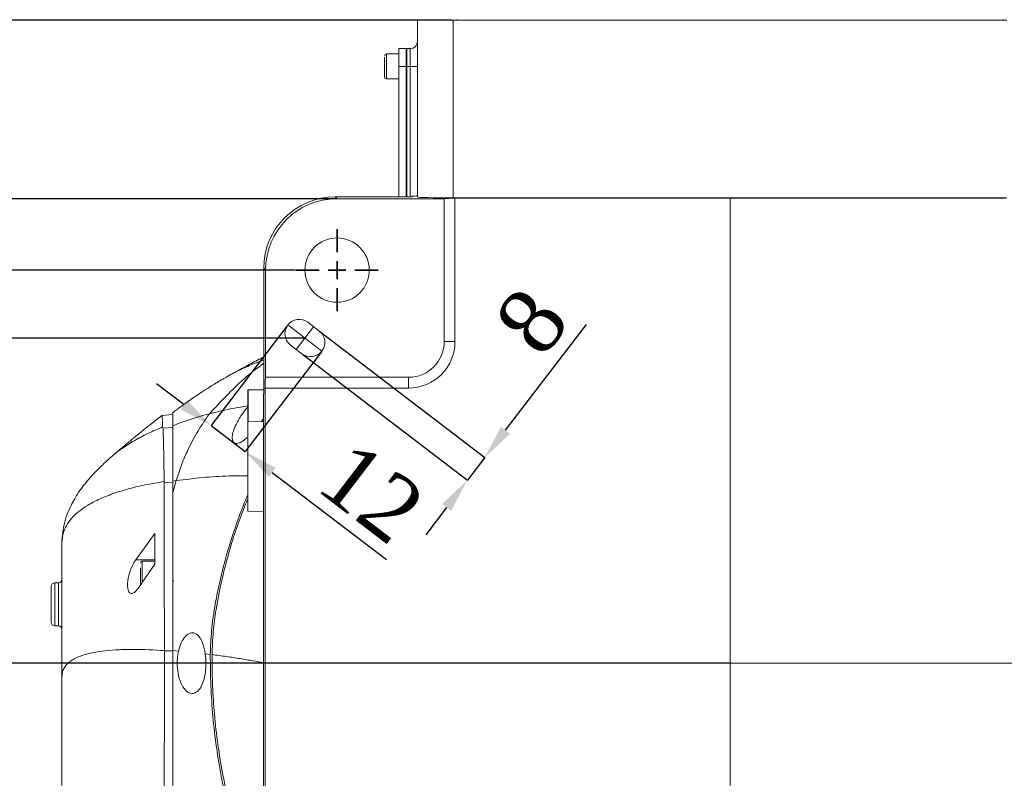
# Model space of a CAD drawing. Header units: millimetres. Extents: x 739 to 2359, y 424 to 1114.
# Tile 51 of 64: x 2028 to 2096, y 1005 to 1058. Entities that reach past the tile are written whole.
import ezdxf

# ---------------------------------------------------------------- set-up
doc = ezdxf.new("R2010")
doc.units = ezdxf.units.MM
doc.header["$PDSIZE"] = -1
doc.linetypes.add('CENTERX2', pattern=[20.32, 12.7, -2.54, 2.54, -2.54])
doc.layers.add('5', color=7, linetype='Continuous', lineweight=35)
doc.styles.add('SLDTEXTSTYLE0', font='TXT', dxfattribs={"width": 0.7})
doc.styles.get("Standard").update_dxf_attribs({"font": 'times.ttf'})
doc.dimstyles.new('SLDDIMSTYLE3', dxfattribs={"dimtxt": 3.5, "dimasz": 2.4, "dimexe": 0, "dimexo": 0.0625, "dimgap": 0.875, "dimtad": 2, "dimlfac": 2, "dimrnd": 1e-09, "dimzin": 12, "dimdsep": 46, "dimtxsty": 'SLDTEXTSTYLE0', "dimsah": 1, "dimcen": 0.09, "dimadec": 0, "dimazin": 3, "dimtfac": 1, "dimtdec": 3, "dimtofl": 0, "dimtmove": 0, "dimatfit": 3, "dimfxl": 1, "dimfrac": 2, "dimtolj": 1, "dimtzin": 12, "dimarcsym": 0})
doc.dimstyles.new('SLDDIMSTYLE4', dxfattribs={"dimtxt": 3.5, "dimasz": 2.4, "dimexe": 0, "dimexo": 0.0625, "dimgap": 0.875, "dimtad": 2, "dimlfac": 2, "dimrnd": 1e-09, "dimzin": 12, "dimdsep": 46, "dimtxsty": 'SLDTEXTSTYLE0', "dimsah": 1, "dimcen": 0.09, "dimadec": 0, "dimazin": 3, "dimtfac": 1, "dimtdec": 3, "dimtmove": 0, "dimatfit": 0, "dimfxl": 1, "dimfrac": 2, "dimtolj": 1, "dimtzin": 12, "dimarcsym": 0})

# ---------------------------------------------------------------- blocks, each defined once
blk = doc.blocks.new('*D144')
at = {"layer": '5', "color": 0, "lineweight": -2}
for p, q in [((2046.312, 1036.631), (2040.973, 1029.65)), ((2048.695, 1034.808), (2043.356, 1027.827)), ((2039.067, 1031.107), (2037.16, 1032.565)), ((2040.973, 1029.65), (2043.356, 1027.827)), ((2045.263, 1026.369), (2053.247, 1020.264))]:
    blk.add_line(p, q, dxfattribs=at)
at = {"layer": '5', "color": 0}
for points in [[(2038.824, 1030.79), (2039.31, 1031.425), (2040.973, 1029.65)], [(2045.506, 1026.687), (2045.02, 1026.052), (2043.356, 1027.827)]]:
    blk.add_solid(points, dxfattribs=at)
at = {"layer": 'Defpoints', "color": 0}
for p in [(2046.35, 1036.68), (2048.733, 1034.858), (2043.356, 1027.827)]:
    blk.add_point(p, dxfattribs=at)
at = {"layer": '5', "color": 0, "lineweight": 5, "insert": (2053.596, 1026.763), "char_height": 4.5, "attachment_point": 2, "rotation": 322.59464}
blk.add_mtext('\\A1;12', dxfattribs=at)
blk = doc.blocks.new('*D146')
at = {"layer": '5', "color": 0, "lineweight": -2}
for p, q in [((2044.703, 1013.019), (2025.753, 1013.019)), ((2025.753, 987.919), (2025.753, 1010.619)), ((2046.854, 985.519), (2025.753, 985.519))]:
    blk.add_line(p, q, dxfattribs=at)
at = {"layer": '5', "color": 0}
for points in [[(2026.153, 1010.619), (2025.353, 1010.619), (2025.753, 1013.019)], [(2025.353, 987.919), (2026.153, 987.919), (2025.753, 985.519)]]:
    blk.add_solid(points, dxfattribs=at)
at = {"layer": 'Defpoints', "color": 0}
for p in [(2025.753, 1013.019), (2044.765, 1013.019), (2046.916, 985.519)]:
    blk.add_point(p, dxfattribs=at)
at = {"layer": '5', "color": 0, "lineweight": 5, "insert": (2020.3, 999.269), "char_height": 4.5, "attachment_point": 2, "rotation": 90}
blk.add_mtext('\\A1;110', dxfattribs=at)
blk = doc.blocks.new('*D148')
at = {"layer": '5', "color": 0, "lineweight": -2}
for p, q in [((2046.854, 1040.519), (2017.916, 1040.519)), ((2017.916, 1038.119), (2017.916, 987.919)), ((2017.041, 1018.688), (2010.713, 1018.688)), ((2010.713, 1018.688), (2010.713, 1007.351)), ((2017.041, 1007.351), (2017.041, 1018.688)), ((2010.713, 1007.351), (2017.041, 1007.351)), ((2046.854, 985.519), (2017.916, 985.519))]:
    blk.add_line(p, q, dxfattribs=at)
at = {"layer": '5', "color": 0}
for points in [[(2018.316, 1038.119), (2017.516, 1038.119), (2017.916, 1040.519)], [(2017.516, 987.919), (2018.316, 987.919), (2017.916, 985.519)]]:
    blk.add_solid(points, dxfattribs=at)
at = {"layer": 'Defpoints', "color": 0}
for p in [(2046.916, 1040.519), (2017.916, 985.519), (2046.916, 985.519)]:
    blk.add_point(p, dxfattribs=at)
at = {"layer": '5', "color": 0, "lineweight": 5, "insert": (2011.588, 1013.019), "char_height": 4.5, "attachment_point": 2, "rotation": 90}
blk.add_mtext('\\A1;220', dxfattribs=at)
blk = doc.blocks.new('*D149')
at = {"layer": '5', "color": 0, "lineweight": -2}
for p, q in [((2048.596, 1036.222), (2060.124, 1027.406)), ((2061.582, 1029.313), (2067.239, 1036.711)), ((2047.381, 1034.633), (2058.909, 1025.818)), ((2060.124, 1027.406), (2058.909, 1025.818)), ((2057.451, 1023.911), (2055.993, 1022.005))]:
    blk.add_line(p, q, dxfattribs=at)
at = {"layer": '5', "color": 0}
for points in [[(2061.264, 1029.556), (2061.899, 1029.07), (2060.124, 1027.406)], [(2057.769, 1023.668), (2057.133, 1024.154), (2058.909, 1025.818)]]:
    blk.add_solid(points, dxfattribs=at)
at = {"layer": 'Defpoints', "color": 0}
for p in [(2048.546, 1036.26), (2047.331, 1034.671), (2058.909, 1025.818)]:
    blk.add_point(p, dxfattribs=at)
at = {"layer": '5', "color": 0, "lineweight": 5, "insert": (2061.606, 1038.321), "char_height": 4.5, "attachment_point": 2, "rotation": 52.59464}
blk.add_mtext('\\A1;8', dxfattribs=at)
blk = doc.blocks.new('*D150')
at = {"layer": '5', "color": 0, "lineweight": -2}
for p, q in [((2049.727, 1045.519), (2008.894, 1045.519)), ((2008.894, 1043.119), (2008.894, 982.919)), ((2008.019, 1018.79), (2001.691, 1018.79)), ((2001.691, 1018.79), (2001.691, 1007.452)), ((2008.019, 1007.452), (2008.019, 1018.79)), ((2001.691, 1007.452), (2008.019, 1007.452)), ((2049.727, 980.519), (2008.894, 980.519))]:
    blk.add_line(p, q, dxfattribs=at)
at = {"layer": '5', "color": 0}
for points in [[(2009.294, 1043.119), (2008.494, 1043.119), (2008.894, 1045.519)], [(2008.494, 982.919), (2009.294, 982.919), (2008.894, 980.519)]]:
    blk.add_solid(points, dxfattribs=at)
at = {"layer": 'Defpoints', "color": 0}
for p in [(2049.79, 1045.519), (2008.894, 980.519), (2049.79, 980.519)]:
    blk.add_point(p, dxfattribs=at)
at = {"layer": '5', "color": 0, "lineweight": 5, "insert": (2002.566, 1013.121), "char_height": 4.5, "attachment_point": 2, "rotation": 90}
blk.add_mtext('\\A1;260', dxfattribs=at)
blk = doc.blocks.new('*D151')
at = {"layer": '5', "color": 0, "lineweight": -2}
for p, q in [((2057.854, 1058.019), (2000.578, 1058.019)), ((2000.578, 1055.619), (2000.578, 982.919)), ((2049.727, 980.519), (2000.578, 980.519))]:
    blk.add_line(p, q, dxfattribs=at)
at = {"layer": '5', "color": 0}
for points in [[(2000.978, 1055.619), (2000.178, 1055.619), (2000.578, 1058.019)], [(2000.178, 982.919), (2000.978, 982.919), (2000.578, 980.519)]]:
    blk.add_solid(points, dxfattribs=at)
at = {"layer": 'Defpoints', "color": 0}
for p in [(2057.916, 1058.019), (2000.578, 980.519), (2049.79, 980.519)]:
    blk.add_point(p, dxfattribs=at)
at = {"layer": '5', "color": 0, "lineweight": 5, "insert": (1995.126, 1012.963), "char_height": 4.5, "attachment_point": 2, "rotation": 90}
blk.add_mtext('\\A1;310', dxfattribs=at)
blk = doc.blocks.new('*D155')
at = {"layer": '5', "color": 0, "lineweight": -2}
for p, q in [((2047.479, 1035.769), (2025.707, 1035.769)), ((2025.707, 1015.419), (2025.707, 1033.369)), ((2077.229, 1013.019), (2025.707, 1013.019))]:
    blk.add_line(p, q, dxfattribs=at)
at = {"layer": '5', "color": 0}
for points in [[(2026.107, 1033.369), (2025.307, 1033.369), (2025.707, 1035.769)], [(2025.307, 1015.419), (2026.107, 1015.419), (2025.707, 1013.019)]]:
    blk.add_solid(points, dxfattribs=at)
at = {"layer": 'Defpoints', "color": 0}
for p in [(2025.707, 1035.769), (2047.541, 1035.769), (2077.291, 1013.019)]:
    blk.add_point(p, dxfattribs=at)
at = {"layer": '5', "color": 0, "lineweight": 5, "insert": (2022.536, 1024.394), "char_height": 4.5, "attachment_point": 5, "rotation": 90}
blk.add_mtext('\\A1;91', dxfattribs=at)
blk = doc.blocks.new('SW_CENTERMARKSYMBOL_1')
at = {"layer": '5', "color": 0}
for p, q in [((0, 2.5), (0, 5.75)), ((-2.5, 0), (-5.75, 0)), ((0, 0), (-1.25, 0)), ((0, 0), (0, 1.25)), ((0, 0), (0, -1.25)), ((0, 0), (1.25, 0)), ((2.5, 0), (5.75, 0)), ((0, -2.5), (0, -5.75))]:
    blk.add_line(p, q, dxfattribs=at)

msp = doc.modelspace()

# ---------------------------------------------------------------- linework, layer by layer
at = {"color": 7, "linetype": 'Continuous', "lineweight": 5}
for p, q in [((2055.416332, 1045.63714), (2055.416332, 1058.019303)), ((2055.416332, 1058.019303), (2057.916332, 1058.019303)), ((2056.291332, 1058.019303), (2056.291332, 1058.069303)), ((2057.916332, 1058.019303), (2057.916332, 1045.571675)), ((2057.916332, 1058.019303), (2096.666332, 1058.019303)), ((2054.116332, 1055.644303), (2053.241332, 1055.644303)), ((2054.616332, 1056.019303), (2054.116332, 1056.019303)), ((2054.116332, 1056.019303), (2054.116332, 1054.769303)), ((2054.616332, 1056.019303), (2054.616332, 1054.769303)), ((2054.616332, 1055.956803), (2054.666332, 1055.956803)), ((2054.666332, 1054.769303), (2054.666332, 1056.019303)), ((2054.666332, 1056.019303), (2054.916332, 1056.019303)), ((2054.916332, 1054.769303), (2054.916332, 1056.019303)), ((2054.616332, 1054.769303), (2054.116332, 1054.769303)), ((2054.116332, 1054.769303), (2054.116332, 1045.650233)), ((2054.616332, 1054.769303), (2054.666332, 1054.769303)), ((2054.616332, 1054.769303), (2054.616332, 1045.650233)), ((2054.916332, 1054.769303), (2054.666332, 1054.769303)), ((2054.666332, 1045.650233), (2054.666332, 1054.769303)), ((2054.916332, 1054.769303), (2055.416332, 1054.769303)), ((2053.241332, 1053.894303), (2054.116332, 1053.894303)), ((2049.658689, 1045.650233), (2049.789619, 1045.519303)), ((2049.658689, 1045.650233), (2055.041326, 1045.650233)), ((2049.789619, 1045.519303), (2057.291332, 1045.519303)), ((2057.291332, 1045.519303), (2057.291332, 1045.52585)), ((2057.291332, 1045.519303), (2057.291332, 1035.519303)), ((2096.666332, 1045.571675), (2057.916332, 1045.571675)), ((2058.041332, 1045.545489), (2096.541332, 1045.545489)), ((2058.041332, 1045.545489), (2058.041332, 1035.519303)), ((2044.791332, 1040.521017), (2044.660402, 1040.651946)), ((2044.660402, 1031.854342), (2044.660402, 1040.651946)), ((2044.791332, 1033.019303), (2044.791332, 1040.521017)), ((2048.545961, 1036.259936), (2047.751603, 1036.867386)), ((2057.291332, 1035.519303), (2058.041332, 1035.519303)), ((2046.536703, 1035.278671), (2047.331061, 1034.67122)), ((2044.784785, 1033.019303), (2044.791332, 1033.019303)), ((2054.791332, 1033.019303), (2044.791332, 1033.019303)), ((2054.791332, 1033.019303), (2054.791332, 1032.269303)), ((2043.541332, 1031.137443), (2043.541332, 1032.119303)), ((2044.660402, 1032.144303), (2043.566332, 1032.144303)), ((2044.765146, 993.769303), (2044.765146, 1032.269303)), ((2054.791332, 1032.269303), (2044.765146, 1032.269303)), ((2044.647309, 1031.850562), (2044.660402, 1031.854342)), ((2044.647309, 1028.780865), (2044.647309, 1031.850562)), ((2043.541332, 1029.894303), (2043.541332, 1031.137443)), ((2038.279386, 1030.416717), (2037.538163, 1030.351869)), ((2044.647309, 1030.131331), (2044.495478, 1029.927623)), ((2037.583677, 1029.549244), (2037.616488, 1029.453335)), ((2037.616488, 1029.453335), (2038.291332, 1029.510997)), ((2038.291332, 1029.449283), (2038.24904, 1029.488608)), ((2038.291332, 1029.633076), (2038.291332, 1029.510997)), ((2044.647309, 1029.932925), (2043.541332, 1029.894303)), ((2043.541332, 1023.644303), (2043.541332, 1029.894303)), ((2044.647309, 997.257742), (2044.647309, 1028.780865)), ((2037.69297, 1025.735767), (2037.690975, 1025.624899)), ((2037.690975, 1025.624899), (2038.291332, 1025.662221)), ((2038.291332, 1024.929827), (2038.54285, 1025.78853)), ((2038.291332, 1025.751041), (2038.54285, 1025.78853)), ((2038.291332, 1025.751041), (2038.291332, 1024.929827)), ((2038.291332, 1025.662221), (2038.291332, 1025.017327)), ((2043.541332, 1023.644303), (2044.647309, 1023.605682)), ((2035.703292, 1020.241575), (2037.041332, 1022.087604)), ((2030.541332, 1021.457828), (2030.541332, 1012.068757)), ((2035.703292, 1020.241575), (2037.041332, 1020.241575)), ((2037.041332, 1019.95187), (2035.910362, 1018.297031)), ((2037.041332, 1020.144303), (2036.166332, 1020.144303)), ((2037.041332, 1020.144303), (2037.041332, 1019.954384)), ((2029.791332, 1015.883887), (2029.791332, 1018.383886)), ((2030.291332, 1018.633887), (2030.041332, 1018.633887)), ((2038.291332, 1018.769303), (2038.366332, 1018.769303)), ((2030.041332, 1015.633887), (2030.291332, 1015.633887)), ((2037.711372, 1013.899539), (2037.711373, 1013.888081)), ((2037.711373, 1013.888081), (2038.291332, 1013.889775)), ((2038.291332, 1013.893948), (2038.692737, 1013.863536)), ((2040.568134, 1013.675142), (2040.922665, 1013.631832)), ((2030.541332, 1012.068757), (2030.541332, 998.734054))]:
    msp.add_line(p, q, dxfattribs=at)
at = {"color": 8, "linetype": 'Continuous', "lineweight": 5}
for p, q in [((2058.166332, 1058.069303), (2058.166332, 1058.019303)), ((2096.416332, 1058.019303), (2096.416332, 1058.069303)), ((2053.241332, 1055.644303), (2053.241332, 1053.894303)), ((2054.916332, 1045.650233), (2054.916332, 1054.769303)), ((2043.566332, 1032.144303), (2043.566332, 1031.147102)), ((2043.566332, 1031.147102), (2043.566332, 1029.895176)), ((2036.166332, 1020.144303), (2036.166332, 1018.662907)), ((2030.041332, 1018.633887), (2030.041332, 1015.633887)), ((2030.291332, 1015.633887), (2030.291332, 1018.633887))]:
    msp.add_line(p, q, dxfattribs=at)
at = {"color": 7, "linetype": 'Continuous', "lineweight": 5}
msp.add_circle((2049.791332, 1040.519303), 2.25, dxfattribs=at)
for centre, radius, start, end in [((2054.916332, 1056.519303), 0.5, 270, 0), ((2053.241332, 1055.519303), 0.125, 90, 180), ((2053.241332, 1054.019303), 0.125, 180, 270), ((2040.666332, 1045.663326), 14.375, 359.94781416, 0.12347068), ((2047.144153, 1036.073028), 1, 52.59464337, 232.59464337), ((2047.938511, 1035.465578), 1, 232.59464337, 52.59464337), ((2054.791332, 1035.519303), 2.5, 270, 0), ((2054.791332, 1035.519303), 3.25, 270, 0), ((2043.566332, 1032.119303), 0.025, 90, 180), ((2036.166332, 1020.019303), 0.125, 90, 180), ((2030.041332, 1018.383887), 0.25, 90, 180), ((2030.291332, 1018.883887), 0.25, 270, 0), ((2030.041332, 1015.883887), 0.25, 180, 270), ((2030.291332, 1015.383887), 0.25, 0, 90)]:
    msp.add_arc(centre, radius, start, end, dxfattribs=at)
for centre, major_axis, ratio, start_param, end_param in [((2049.662116, 1040.648519), (3.537957, -3.537957), 0.999315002, 2.356537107, 3.926648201), ((2049.793046, 1040.517589), (3.537957, -3.537957), 0.999315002, 2.356537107, 3.926648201), ((2052.916332, 1045.728791), (2.5, 0), 0.026185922, 5.72834893, 6.283185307), ((2057.916332, 1045.63714), (2.5, 0), 0.026185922, 3.141592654, 4.71238898), ((2058.041332, 1045.52585), (0.75, 0), 0.026185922, 1.570796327, 3.141592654), ((2044.784785, 1032.269303), (0, 0.75), 0.026185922, 0, 1.570796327)]:
    msp.add_ellipse(centre, major_axis=major_axis, ratio=ratio, start_param=start_param, end_param=end_param, dxfattribs=at)
for points, knots in [([(2053.116332, 1055.41941), (2053.116332, 1055.363653), (2053.116332, 1055.277572), (2053.116332, 1055.109453), (2053.116332, 1054.966039), (2053.116332, 1054.813935), (2053.116332, 1054.617358), (2053.116332, 1054.386172), (2053.116332, 1054.201589), (2053.116332, 1054.094525), (2053.116332, 1054.041733), (2053.116332, 1054.017206), (2053.116332, 1054.021449), (2053.116332, 1054.022403)], [0, 0, 0, 0, 0.143552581, 0.221623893, 0.299763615, 0.377834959, 0.455974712, 0.599527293, 0.743079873, 0.821151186, 0.899290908, 0.977362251, 1, 1, 1, 1]), ([(2041.764809, 1032.866428), (2041.889247, 1032.944699), (2042.341408, 1033.229105), (2043.136703, 1033.609757), (2043.980976, 1033.978403), (2044.483179, 1034.1554), (2044.660402, 1034.217861)], [0, 0, 0, 0, 0.141760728, 0.51510277, 0.828883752, 1, 1, 1, 1]), ([(2044.660402, 1034.442684), (2044.555865, 1034.388534), (2044.157602, 1034.182236), (2043.343241, 1033.749634), (2042.635261, 1033.366099), (2042.249026, 1033.156864)], [0, 0, 0, 0, 0.139222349, 0.530407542, 1, 1, 1, 1]), ([(2041.785518, 1032.892726), (2041.534604, 1032.742039), (2041.079062, 1032.468461), (2040.460014, 1032.07442), (2039.972665, 1031.75031), (2039.57655, 1031.478039), (2039.233209, 1031.236091), (2038.899251, 1030.994871), (2038.588269, 1030.766561), (2038.375329, 1030.605152), (2038.27607, 1030.529913)], [0, 0, 0, 0, 0.222366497, 0.403714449, 0.545893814, 0.650766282, 0.750126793, 0.841066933, 0.925915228, 1, 1, 1, 1]), ([(2040.85937, 1030.469403), (2041.302361, 1030.578727), (2042.193138, 1030.798558), (2043.121436, 1030.947607), (2043.588083, 1031.022533)], [0, 0, 0, 0, 0.4973088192, 1, 1, 1, 1]), ([(2043.541332, 1028.837307), (2043.462657, 1028.768257), (2043.283019, 1028.610596), (2042.98563, 1028.430468), (2042.694675, 1028.360317), (2042.489239, 1028.496811), (2042.431191, 1028.808888), (2042.518781, 1029.246281), (2042.741468, 1029.787098), (2043.090886, 1030.385354), (2043.397362, 1030.776447), (2043.541332, 1030.960165)], [0, 0, 0, 0, 0.074140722, 0.16928424, 0.305839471, 0.420268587, 0.535251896, 0.636893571, 0.737002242, 0.876455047, 1, 1, 1, 1]), ([(2037.526375, 1030.340486), (2037.471789, 1030.298761), (2037.281408, 1030.153235), (2036.835393, 1029.804602), (2036.117283, 1029.230781), (2035.14636, 1028.432307), (2034.425773, 1027.820833), (2034.032047, 1027.486727)], [0, 0, 0, 0, 0.050130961, 0.174843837, 0.392640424, 0.668141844, 1, 1, 1, 1]), ([(2037.540758, 1030.322209), (2037.545018, 1030.324973), (2037.556718, 1030.332563), (2037.570253, 1030.090388), (2037.579196, 1029.72991), (2037.583677, 1029.549244)], [0, 0, 0, 0, 0.222182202, 0.610171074, 1, 1, 1, 1]), ([(2038.291332, 1030.509874), (2038.291332, 1030.511967), (2038.291332, 1030.517629), (2038.291332, 1030.242256), (2038.291332, 1029.836492), (2038.291332, 1029.633076)], [0, 0, 0, 0, 0.226216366, 0.612091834, 1, 1, 1, 1]), ([(2038.291332, 1029.633076), (2038.371755, 1029.664602), (2038.820126, 1029.840362), (2039.665001, 1030.137587), (2040.457957, 1030.357884), (2040.85937, 1030.469403)], [0, 0, 0, 0, 0.097412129, 0.543088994, 1, 1, 1, 1]), ([(2038.54285, 1025.78853), (2038.655711, 1026.155066), (2038.882261, 1026.890826), (2039.385904, 1028.044522), (2040.028519, 1029.252443), (2040.581723, 1030.062729), (2040.85937, 1030.469403)], [0, 0, 0, 0, 0.218747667, 0.439099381, 0.718489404, 1, 1, 1, 1]), ([(2033.965811, 1027.422496), (2033.98835, 1027.444506), (2034.226638, 1027.677198), (2034.770911, 1028.065914), (2035.604711, 1028.602104), (2036.549316, 1029.103181), (2037.233576, 1029.398265), (2037.583677, 1029.549244)], [0, 0, 0, 0, 0.023208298, 0.245366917, 0.483537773, 0.735752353, 1, 1, 1, 1]), ([(2037.616488, 1029.453335), (2037.621841, 1029.324476), (2037.632575, 1029.066101), (2037.646462, 1028.573011), (2037.658859, 1028.013199), (2037.670506, 1027.379252), (2037.682038, 1026.64194), (2037.689311, 1026.039064), (2037.69297, 1025.735767)], [0, 0, 0, 0, 0.179836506, 0.360590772, 0.51727499, 0.674899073, 0.836446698, 1, 1, 1, 1]), ([(2038.291332, 1029.633076), (2038.291332, 1029.518999), (2038.291332, 1029.290401), (2038.291332, 1028.835941), (2038.291332, 1028.281054), (2038.291332, 1027.590592), (2038.291332, 1026.774583), (2038.291332, 1026.093914), (2038.291332, 1025.751041)], [0, 0, 0, 0, 0.155255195, 0.311112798, 0.479332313, 0.648710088, 0.823045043, 1, 1, 1, 1]), ([(2038.291332, 1029.510997), (2038.291332, 1029.321153), (2038.291332, 1028.941524), (2038.291332, 1028.200053), (2038.291332, 1027.405426), (2038.291332, 1026.61777), (2038.291332, 1025.981283), (2038.291332, 1025.662221)], [0, 0, 0, 0, 0.250694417, 0.501310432, 0.669819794, 0.834484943, 1, 1, 1, 1]), ([(2033.98571, 1027.446488), (2033.759994, 1027.243388), (2033.343751, 1026.86885), (2032.78361, 1026.299689), (2032.330226, 1025.7888), (2031.997097, 1025.368647), (2031.727304, 1024.992835), (2031.482948, 1024.618736), (2031.208769, 1024.13778), (2030.932758, 1023.534514), (2030.683349, 1022.797488), (2030.611091, 1022.228804), (2030.572904, 1021.928266)], [0, 0, 0, 0, 0.151998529, 0.280301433, 0.386884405, 0.473710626, 0.524698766, 0.590146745, 0.671864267, 0.76809077, 0.877440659, 1, 1, 1, 1]), ([(2038.54285, 1025.78853), (2039.154466, 1025.865446), (2040.367923, 1026.018047), (2042.04639, 1026.124609), (2043.109416, 1026.130163), (2043.541332, 1026.132419)], [0, 0, 0, 0, 0.376299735, 0.746585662, 1, 1, 1, 1]), ([(2030.541332, 1021.457828), (2030.558636, 1021.669159), (2030.595116, 1022.114684), (2030.844117, 1022.664157), (2031.213992, 1023.178298), (2031.712981, 1023.643808), (2032.379085, 1024.104933), (2033.229512, 1024.542498), (2034.26832, 1024.944444), (2035.418991, 1025.283472), (2036.569312, 1025.546656), (2037.345765, 1025.677332), (2037.69297, 1025.735767)], [0, 0, 0, 0, 0.063257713, 0.133358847, 0.210180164, 0.293353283, 0.38235687, 0.500856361, 0.626146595, 0.756778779, 0.891239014, 1, 1, 1, 1]), ([(2037.690975, 1025.624899), (2037.693098, 1024.956675), (2037.697349, 1023.618198), (2037.696187, 1021.848817), (2037.698899, 1020.375514), (2037.701874, 1019.197562), (2037.70471, 1017.948007), (2037.706603, 1016.650723), (2037.708624, 1015.528786), (2037.710762, 1014.611166), (2037.711169, 1014.136677), (2037.711372, 1013.899539)], [0, 0, 0, 0, 0.197459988, 0.395519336, 0.496088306, 0.596614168, 0.699322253, 0.801994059, 0.899601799, 0.949823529, 1, 1, 1, 1]), ([(2038.291332, 1024.929844), (2038.291332, 1024.751216), (2038.291332, 1024.151266), (2038.291332, 1023.070137), (2038.291332, 1021.734271), (2038.291332, 1020.459502), (2038.291332, 1019.239966), (2038.291332, 1018.08295), (2038.291332, 1016.887151), (2038.291332, 1015.917729), (2038.291332, 1015.212649), (2038.291332, 1014.777422), (2038.291332, 1014.337104), (2038.291332, 1014.039298), (2038.291332, 1013.889775)], [0, 0, 0, 0, 0.057185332, 0.19206646, 0.326946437, 0.461787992, 0.563563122, 0.664112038, 0.766623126, 0.865166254, 0.898843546, 0.932447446, 0.966083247, 1, 1, 1, 1]), ([(2038.291332, 1024.929827), (2038.291332, 1024.239477), (2038.291332, 1022.859072), (2038.291332, 1020.935473), (2038.291332, 1019.177462), (2038.291332, 1017.676567), (2038.291332, 1016.178593), (2038.291332, 1014.930348), (2038.291332, 1014.155503), (2038.291332, 1013.893948)], [0, 0, 0, 0, 0.216182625, 0.432273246, 0.56926325, 0.706175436, 0.82344186, 0.940401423, 1, 1, 1, 1]), ([(2040.922665, 1013.631832), (2040.943579, 1014.187986), (2040.985548, 1015.304033), (2041.222714, 1016.961382), (2041.540577, 1018.604548), (2042.07162, 1020.696857), (2042.722507, 1022.775031), (2043.327337, 1024.274793), (2043.541332, 1024.805423)], [0, 0, 0, 0, 0.144608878, 0.290189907, 0.434696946, 0.579620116, 0.851265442, 1, 1, 1, 1]), ([(2043.541332, 1024.506105), (2043.344901, 1024.015812), (2042.734875, 1022.493183), (2041.950154, 1019.920331), (2041.382437, 1017.292047), (2041.101321, 1015.204652), (2041.063803, 1014.145701), (2041.045048, 1013.616357)], [0, 0, 0, 0, 0.141067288, 0.438091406, 0.717108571, 0.858589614, 1, 1, 1, 1]), ([(2030.575679, 1021.928103), (2030.571907, 1021.906757), (2030.544368, 1021.750905), (2030.542738, 1021.593593), (2030.541332, 1021.457828)], [0, 0, 0, 0, 0.136962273, 1, 1, 1, 1]), ([(2037.041332, 1022.087604), (2037.041332, 1021.862549), (2037.041332, 1021.171307), (2037.041332, 1020.443032), (2037.041332, 1019.95187)], [0, 0, 0, 0, 0.3255810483, 1, 1, 1, 1]), ([(2035.910362, 1018.297031), (2035.830148, 1018.189834), (2035.669667, 1017.975368), (2035.439516, 1017.864764), (2035.256576, 1017.936391), (2035.14835, 1018.180483), (2035.122242, 1018.530953), (2035.166744, 1018.930866), (2035.271031, 1019.351463), (2035.43075, 1019.773649), (2035.585657, 1020.067538), (2035.680969, 1020.208549), (2035.703292, 1020.241575)], [0, 0, 0, 0, 0.123503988, 0.247088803, 0.36720071, 0.476955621, 0.575256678, 0.66698969, 0.759088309, 0.857613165, 0.96665121, 1, 1, 1, 1]), ([(2036.041332, 1019.682906), (2036.041332, 1019.59868), (2036.041332, 1019.468648), (2036.041332, 1019.271302), (2036.041332, 1019.118474), (2036.041332, 1018.971219), (2036.041332, 1018.79965), (2036.041332, 1018.626961), (2036.041332, 1018.539253), (2036.041332, 1018.514051), (2036.041332, 1018.519293), (2036.041332, 1018.51937)], [0, 0, 0, 0, 0.174570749, 0.269511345, 0.364535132, 0.459475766, 0.55449959, 0.72907034, 0.903641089, 0.998581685, 1, 1, 1, 1]), ([(2038.692737, 1013.863536), (2038.75131, 1014.070301), (2038.868214, 1014.482979), (2039.168287, 1014.911232), (2039.511377, 1015.160041), (2039.87945, 1015.153029), (2040.20658, 1014.853143), (2040.443382, 1014.33103), (2040.529356, 1013.879019), (2040.568134, 1013.675142)], [0, 0, 0, 0, 0.132432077, 0.26431894, 0.411014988, 0.569389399, 0.728156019, 0.877386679, 1, 1, 1, 1]), ([(2030.541332, 1012.068757), (2030.551096, 1012.187071), (2030.571656, 1012.436197), (2030.713757, 1012.729108), (2030.967906, 1013.042853), (2031.389467, 1013.334769), (2032.00058, 1013.587176), (2032.74217, 1013.773012), (2033.595391, 1013.898416), (2034.543186, 1013.9677), (2035.893307, 1013.997325), (2036.985542, 1013.938579), (2037.711372, 1013.899539)], [0, 0, 0, 0, 0.042976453, 0.090492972, 0.142536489, 0.228695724, 0.323744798, 0.426498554, 0.535620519, 0.649683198, 0.767201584, 1, 1, 1, 1]), ([(2037.711373, 1013.888081), (2037.7114, 1013.238417), (2037.711455, 1011.935252), (2037.709808, 1009.989428), (2037.70767, 1008.054971), (2037.704109, 1005.937122), (2037.698883, 1003.644539), (2037.69454, 1002.016559), (2037.692365, 1001.201018)], [0, 0, 0, 0, 0.149970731, 0.30082671, 0.4507218, 0.601167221, 0.800203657, 1, 1, 1, 1]), ([(2038.291332, 1013.893948), (2038.291332, 1013.244297), (2038.291332, 1011.941228), (2038.291332, 1009.995316), (2038.291332, 1008.060677), (2038.291332, 1005.931356), (2038.291332, 1003.616377), (2038.291332, 1001.967132), (2038.291332, 1001.1409)], [0, 0, 0, 0, 0.149203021, 0.299271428, 0.448400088, 0.598071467, 0.798643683, 1, 1, 1, 1]), ([(2038.291332, 1013.889775), (2038.291332, 1013.27279), (2038.291332, 1012.031998), (2038.291332, 1010.176443), (2038.291332, 1008.334294), (2038.291332, 1006.512784), (2038.291332, 1004.717532), (2038.291332, 1002.940059), (2038.291332, 1001.77115), (2038.291332, 1001.18326)], [0, 0, 0, 0, 0.142215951, 0.286004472, 0.429003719, 0.570800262, 0.713927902, 0.856123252, 1, 1, 1, 1]), ([(2040.568134, 1013.675142), (2040.590875, 1013.460124), (2040.636366, 1013.030011), (2040.591351, 1012.363517), (2040.464823, 1011.768085), (2040.25601, 1011.284861), (2039.97248, 1010.96032), (2039.628261, 1010.850289), (2039.259574, 1011.007506), (2038.927081, 1011.441653), (2038.694669, 1012.083881), (2038.595739, 1012.800613), (2038.610509, 1013.411017), (2038.67011, 1013.739015), (2038.692737, 1013.863536)], [0, 0, 0, 0, 0.077145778, 0.1543195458, 0.2313193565, 0.3116153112, 0.3982128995, 0.4926153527, 0.593458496, 0.6953505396, 0.7907875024, 0.8757957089, 0.9528470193, 1, 1, 1, 1]), ([(2042.657046, 1001.222465), (2042.4772, 1001.846105), (2042.117049, 1003.094981), (2041.683026, 1005.067008), (2041.334096, 1007.128085), (2041.08873, 1009.279838), (2040.938552, 1011.450056), (2040.927964, 1012.904004), (2040.922665, 1013.631832)], [0, 0, 0, 0, 0.1547941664, 0.3099841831, 0.4813705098, 0.6532315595, 0.826411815, 1, 1, 1, 1]), ([(2041.045048, 1013.616357), (2041.048976, 1012.967375), (2041.05684, 1011.668107), (2041.18244, 1009.654756), (2041.399765, 1007.578707), (2041.740625, 1005.442989), (2042.192649, 1003.316286), (2042.597164, 1001.919997), (2042.799748, 1001.220725)], [0, 0, 0, 0, 0.154909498, 0.310130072, 0.481364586, 0.653049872, 0.826244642, 1, 1, 1, 1])]:
    msp.add_open_spline(points, degree=3, knots=knots, dxfattribs=at)
at = {"color": 8, "linetype": 'Continuous', "lineweight": 5}
for points, knots in [([(2040.85937, 1030.469403), (2041.24936, 1030.886041), (2042.02938, 1031.719361), (2043.264547, 1032.937759), (2044.189342, 1033.650899), (2044.660402, 1034.014149)], [0, 0, 0, 0, 0.32912056, 0.658276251, 1, 1, 1, 1]), ([(2041.045048, 1013.616357), (2041.376567, 1013.572453), (2042.022144, 1013.486957), (2042.985744, 1013.33862), (2043.852106, 1013.194373), (2044.40736, 1013.090632), (2044.647309, 1013.045801)], [0, 0, 0, 0, 0.285525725, 0.556013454, 0.808133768, 1, 1, 1, 1])]:
    msp.add_open_spline(points, degree=3, knots=knots, dxfattribs=at)
at = {"layer": '5', "color": 1, "lineweight": 5}
for p, q in [((2077.291332, 1045.545489), (2077.291332, 980.493117)), ((2044.765146, 1013.019303), (2109.817518, 1013.019303))]:
    msp.add_line(p, q, dxfattribs=at)
at = {"layer": '5', "lineweight": 5}
for p, q in [((2046.349795, 1036.680478), (2048.732869, 1034.858128)), ((2046.933882, 1034.974945), (2048.148782, 1036.563661))]:
    msp.add_line(p, q, dxfattribs=at)
at = {"layer": '5', "linetype": 'CENTERX2', "lineweight": 5, "ltscale": 2.5}
msp.add_line((2046.349795, 1036.680478), (2048.732869, 1034.858128), dxfattribs=at)
at = {"layer": '5', "lineweight": 5}
msp.add_point((2047.541332, 1035.769303), dxfattribs=at)

# ---------------------------------------------------------------- block references
at = {"layer": '5', "lineweight": 5, "xscale": 0.5, "yscale": 0.5, "zscale": 0.5}
msp.add_blockref('SW_CENTERMARKSYMBOL_1', (2049.791332, 1040.519303), dxfattribs=at)

# ---------------------------------------------------------------- dimensions: what is measured, and where the dimension line sits
at = {"layer": '5', "lineweight": 5}
for base, p1, p2, angle, text, dimstyle, override, picture, middle in [((2000.578453, 980.519303), (2057.916332, 1058.019303), (2049.789619, 980.519303), 90, '310', 'SLDDIMSTYLE3', {"dimtxt": 4.5, "dimgap": 0.875, "dimtad": 2, "dimdec": 2, "dimlfac": 2, "dimpost": '<>', "dimtxsty": 'Standard', "dimse1": 0, "dimse2": 0, "dimsd1": 0, "dimsd2": 0, "dimtofl": 0, "dimtvp": 0.1, "dimfrac": 0}, '*D151', (2000.578453, 1012.962547)), ((2008.893665, 980.519303), (2049.789619, 1045.519303), (2049.789619, 980.519303), 90, '260', 'SLDDIMSTYLE3', {"dimtxt": 4.5, "dimgap": -0.875, "dimtad": 2, "dimdec": 2, "dimlfac": 2, "dimpost": '<>', "dimtxsty": 'Standard', "dimse1": 0, "dimse2": 0, "dimsd1": 0, "dimsd2": 0, "dimtofl": 0, "dimtvp": 0.1, "dimfrac": 0}, '*D150', (2008.893665, 1013.120943)), ((2017.916332, 985.519303), (2046.916332, 1040.519303), (2046.916332, 985.519303), 90, '220', 'SLDDIMSTYLE3', {"dimtxt": 4.5, "dimgap": -0.875, "dimtad": 2, "dimdec": 2, "dimlfac": 2, "dimpost": '<>', "dimtxsty": 'Standard', "dimse1": 0, "dimse2": 0, "dimsd1": 0, "dimsd2": 0, "dimtofl": 0, "dimtvp": 0.1, "dimfrac": 0}, '*D148', (2017.916332, 1013.019303)), ((2058.90885, 1025.817617), (2048.545961, 1036.259936), (2047.331061, 1034.67122), 52.59464337, '8', 'SLDDIMSTYLE4', {"dimtxt": 4.5, "dimgap": 0.875, "dimtad": 1, "dimdec": 2, "dimlfac": 2, "dimpost": '<>', "dimtxsty": 'Standard', "dimse1": 0, "dimse2": 0, "dimsd1": 0, "dimsd2": 0, "dimtofl": 1, "dimtvp": 0.1, "dimfrac": 0}, '*D149', (2065.937167, 1035.008492)), ((2043.356307, 1027.827239), (2046.349795, 1036.680478), (2048.732869, 1034.858128), 322.59464337, '12', 'SLDDIMSTYLE4', {"dimtxt": 4.5, "dimgap": 0.875, "dimtad": 1, "dimdec": 2, "dimlfac": 2, "dimpost": '<>', "dimtxsty": 'Standard', "dimse1": 0, "dimse2": 0, "dimsd1": 0, "dimsd2": 0, "dimtofl": 1, "dimtvp": 0.1, "dimfrac": 0}, '*D144', (2050.331264, 1022.493448)), ((2025.752893, 1013.019303), (2046.916332, 985.519303), (2044.765146, 1013.019303), 90, '110', 'SLDDIMSTYLE3', {"dimtxt": 4.5, "dimgap": 0.875, "dimtad": 2, "dimdec": 2, "dimlfac": 2, "dimpost": '<>', "dimtxsty": 'Standard', "dimse1": 0, "dimse2": 0, "dimsd1": 0, "dimsd2": 0, "dimtofl": 0, "dimtvp": 0.1, "dimfrac": 0}, '*D146', (2025.752893, 999.269303))]:
    dim = msp.add_linear_dim(base=base, p1=p1, p2=p2, angle=angle, text=text, dimstyle=dimstyle, override=override, dxfattribs=at)
    dim.commit()
    dim.dimension.update_dxf_attribs({"geometry": picture, "text_midpoint": middle, "dimtype": 160})
dim = msp.add_linear_dim(base=(2025.7069, 1035.769303), p1=(2077.291332, 1013.019303), p2=(2047.541332, 1035.769303), angle=90, text='91', dimstyle='SLDDIMSTYLE3', override={"dimtxt": 4.5, "dimgap": 0.875, "dimtad": 2, "dimjust": 0, "dimdec": 2, "dimlfac": 2, "dimpost": '<>', "dimtxsty": 'Standard', "dimse1": 0, "dimse2": 0, "dimsd1": 0, "dimsd2": 0, "dimtofl": 0, "dimtvp": 0.1, "dimfrac": 0}, dxfattribs=at)
dim.commit()
dim.dimension.update_dxf_attribs({"geometry": '*D155', "text_midpoint": (2022.536478, 1024.394303)})

doc.saveas('drawing.dxf')
